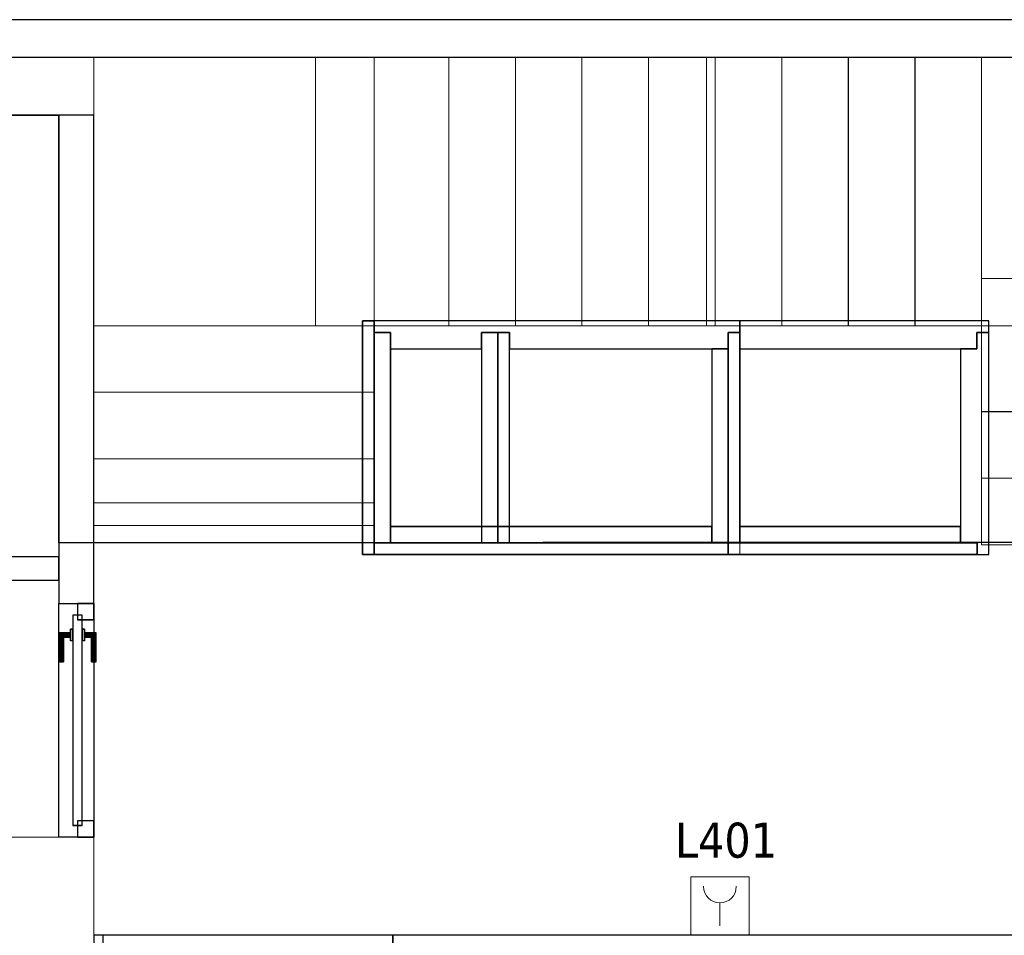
# Model space of a CAD drawing. Header units: metres. Extents: x 397.7 to 427.5, y 12.7 to 28.4.
# Tile 111 of 121: x 410.5 to 414.7, y 24.3 to 28.2. Entities that reach past the tile are written whole.
import ezdxf

# ---------------------------------------------------------------- set-up
doc = ezdxf.new("R2010")
doc.units = ezdxf.units.M
doc.layers.add('01_CARPINTERIA', color=5, linetype='Continuous', lineweight=25, true_color=0x0000ff)
doc.layers.add('01_SUELOS', color=7, linetype='Continuous', lineweight=25, true_color=0x007f00)
for name, color, linetype, lineweight in [('A-COLS-____-MCUT', 7, 'Continuous', 18), ('A-COLS-____-OTLN', 7, 'Continuous', 18), ('A-DETL-____-MBND', 7, 'Continuous', 18), ('A-GENM-____-OTLN', 7, 'Continuous', 18), ('A-WALL-____-MCUT', 7, 'Continuous', 25), ('A-WALL-____-OTLN', 7, 'Continuous', 25), ('E-ELEC-FIXT-IDEN', 7, 'Continuous', 30), ('S-STRS-____-MCUT', 7, 'Continuous', 18), ('S-STRS-____-OTLN', 7, 'Continuous', 18)]:
    doc.layers.add(name, color=color, linetype=linetype, lineweight=lineweight)
doc.styles.add('Tahoma_3', font='tahoma.ttf', dxfattribs={"height": 0.15})

# ---------------------------------------------------------------- blocks, each defined once
blk = doc.blocks.new('Family - Evans P4-153951-07_ELEC_P4')
at = {"layer": 'A-WALL-____-MCUT', "color": 253, "true_color": 0xaaaaaa}
for p, q in [((5.34, 0.15), (0, 0.15)), ((0, 0.15), (0, 0)), ((5.34, 0), (5.34, 0.15)), ((6.58, 0.15), (6.58, 0)), ((6.62, 0.15), (6.58, 0.15)), ((6.62, 0), (6.62, 0.15)), ((0, 0), (5.34, 0)), ((6.58, 0), (6.62, 0))]:
    blk.add_line(p, q, dxfattribs=at)
at = {"layer": 'A-WALL-____-OTLN', "color": 253, "true_color": 0xaaaaaa}
for p, q in [((6.62, 0.15), (0, 0.15)), ((0, 0.15), (0, 0)), ((6.58, 0.15), (5.34, 0.15)), ((5.34, 0.15), (5.34, 0)), ((6.58, 0.15), (6.58, 0)), ((6.62, 0), (6.62, 0.15)), ((0, 0), (6.62, 0)), ((5.34, 0), (6.58, 0))]:
    blk.add_line(p, q, dxfattribs=at)
at = {"layer": 'A-WALL-____-OTLN', "color": 253, "lineweight": 18, "true_color": 0xaaaaaa}
blk.add_line((0, 0), (6.62, 0), dxfattribs=at)
blk = doc.blocks.new('Family - Pilar P4-154110-07_ELEC_P4')
at = {"layer": 'A-COLS-____-MCUT', "color": 253, "true_color": 0xaaaaaa}
for p, q in [((0.37, 0.2488), (0, 0.2488)), ((0, 0.2488), (0, 0)), ((0.37, 0), (0.37, 0.2488)), ((0, 0), (0.37, 0))]:
    blk.add_line(p, q, dxfattribs=at)
at = {"layer": 'A-COLS-____-OTLN', "color": 253, "true_color": 0xaaaaaa}
for p, q in [((0.37, 0.2488), (0, 0.2488)), ((0, 0.2488), (0, 0)), ((0.37, 0), (0.37, 0.2488)), ((0, 0), (0.37, 0))]:
    blk.add_line(p, q, dxfattribs=at)
blk = doc.blocks.new('Family - Pilar P4-154112-07_ELEC_P4')
at = {"layer": 'A-COLS-____-MCUT', "color": 253, "true_color": 0xaaaaaa}
for p, q in [((0.4, 0.57), (0, 0.57)), ((0, 0.57), (0, 0)), ((0.4, 0), (0.4, 0.57)), ((0, 0), (0.4, 0))]:
    blk.add_line(p, q, dxfattribs=at)
at = {"layer": 'A-COLS-____-OTLN', "color": 253, "true_color": 0xaaaaaa}
for p, q in [((0.4, 0.57), (0, 0.57)), ((0, 0.57), (0, 0)), ((0.4, 0), (0.4, 0.57)), ((0, 0), (0.4, 0))]:
    blk.add_line(p, q, dxfattribs=at)
blk = doc.blocks.new('Family - Evans P4-154180-07_ELEC_P4')
at = {"layer": 'A-WALL-____-MCUT', "color": 253, "true_color": 0xaaaaaa}
for p, q in [((0.75, 0.1), (0, 0.1)), ((0, 0.1), (0, 0)), ((0.75, 0), (0.75, 0.1)), ((0, 0), (0.75, 0))]:
    blk.add_line(p, q, dxfattribs=at)
at = {"layer": 'A-WALL-____-OTLN', "color": 253, "true_color": 0xaaaaaa}
for p, q in [((0.75, 0.1), (0, 0.1)), ((0, 0.1), (0, 0)), ((0.75, 0), (0.75, 0.1)), ((0, 0), (0.75, 0))]:
    blk.add_line(p, q, dxfattribs=at)
at = {"layer": 'A-WALL-____-OTLN', "color": 253, "lineweight": 18, "true_color": 0xaaaaaa}
blk.add_line((0, 0), (0.75, 0), dxfattribs=at)
blk = doc.blocks.new('Family - Evans P4-154228-07_ELEC_P4')
at = {"layer": 'A-WALL-____-MCUT', "color": 253, "true_color": 0xaaaaaa}
for p, q in [((25.5877, 0.16), (0.0332, 0.16)), ((0, 0), (25.556, 0))]:
    blk.add_line(p, q, dxfattribs=at)
at = {"layer": 'A-WALL-____-OTLN', "color": 253, "true_color": 0xaaaaaa}
for p, q in [((25.5877, 0.16), (0.0332, 0.16)), ((0, 0), (25.556, 0))]:
    blk.add_line(p, q, dxfattribs=at)
at = {"layer": 'A-WALL-____-OTLN', "color": 253, "lineweight": 18, "true_color": 0xaaaaaa}
blk.add_line((0, 0), (25.556, 0), dxfattribs=at)
blk = doc.blocks.new('Family - Evans P4-154376-07_ELEC_P4')
at = {"layer": 'A-WALL-____-MCUT', "color": 253, "true_color": 0xaaaaaa}
for p, q in [((2.09, 0.15), (0, 0.15)), ((0, 0.15), (0, 0)), ((2.09, 0), (2.09, 0.15)), ((0, 0), (2.09, 0))]:
    blk.add_line(p, q, dxfattribs=at)
at = {"layer": 'A-WALL-____-OTLN', "color": 253, "true_color": 0xaaaaaa}
for p, q in [((2.09, 0.15), (0, 0.15)), ((0, 0.15), (0, 0)), ((2.09, 0), (2.09, 0.15)), ((0, 0), (2.09, 0))]:
    blk.add_line(p, q, dxfattribs=at)
at = {"layer": 'A-WALL-____-OTLN', "color": 253, "lineweight": 18, "true_color": 0xaaaaaa}
blk.add_line((0, 0), (2.09, 0), dxfattribs=at)
blk = doc.blocks.new('Family - Escala P4-154404-07_ELEC_P4')
at = {"layer": 'S-STRS-____-MCUT', "color": 253, "true_color": 0xaaaaaa}
for p, q in [((2.6211, 1.6126), (2.6211, 2.0879)), ((2.6211, 2.0879), (2.8077, 2.0879)), ((2.8077, 2.0879), (2.8382, 2.0879)), ((2.8382, 2.0879), (2.8805, 2.0879)), ((2.8805, 2.0879), (2.9431, 2.0879)), ((2.9431, 2.0879), (2.944, 2.0879)), ((3.229, 2.0879), (2.944, 2.0879)), ((2.944, 2.0879), (2.944, 0.9379)), ((2.944, 2.0879), (2.944, 0.9417)), ((3.229, 0.9379), (3.229, 2.0879)), ((2.6211, 0.9379), (2.6211, 1.6126)), ((2.8077, 0.9379), (2.6211, 0.9379)), ((2.8382, 0.9379), (2.8077, 0.9379)), ((2.8805, 0.9379), (2.8382, 0.9379)), ((2.9431, 0.9379), (2.8805, 0.9379)), ((2.944, 0.9379), (2.9431, 0.9379)), ((2.944, 0.9417), (2.944, 0.9379)), ((2.944, 0.9379), (3.229, 0.9379))]:
    blk.add_line(p, q, dxfattribs=at)
at = {"layer": 'S-STRS-____-OTLN', "color": 253, "true_color": 0xaaaaaa}
for p, q in [((3.7989, 2.0879), (2.6211, 2.0879)), ((2.6211, 1.6126), (2.6211, 2.0879)), ((3.7989, 2.0879), (2.6211, 2.0879)), ((2.8077, 2.0879), (2.6211, 2.0879)), ((2.8382, 2.0879), (2.8077, 2.0879)), ((2.8805, 2.0879), (2.8382, 2.0879)), ((2.9431, 2.0879), (2.8805, 2.0879)), ((2.9431, 2.0879), (2.944, 2.0879)), ((3.229, 2.0879), (2.944, 2.0879)), ((2.944, 2.0879), (2.944, 0.9379)), ((2.944, 2.0879), (2.944, 0.9379)), ((2.944, 0.9417), (2.944, 2.0879)), ((2.944, 2.0879), (3.229, 2.0879)), ((2.944, 2.0879), (2.944, 0.9379)), ((2.944, 2.0879), (3.229, 2.0879)), ((3.229, 0.9379), (3.229, 2.0879)), ((3.514, 2.0879), (3.229, 2.0879)), ((3.229, 2.0879), (3.514, 2.0879)), ((3.229, 2.0879), (3.229, 0.9379)), ((3.229, 0.9379), (3.229, 2.0879)), ((3.229, 0.9379), (3.229, 2.0879)), ((3.514, 2.0879), (3.229, 2.0879)), ((3.229, 0.9379), (3.229, 2.0879)), ((3.229, 2.0879), (3.229, 0.9379)), ((3.229, 2.0879), (3.514, 2.0879)), ((3.229, 2.0879), (3.229, 0.9379)), ((3.799, 2.0879), (3.514, 2.0879)), ((3.514, 2.0879), (3.799, 2.0879)), ((3.514, 2.0879), (3.514, 0.9379)), ((3.514, 0.9379), (3.514, 2.0879)), ((3.514, 0.9379), (3.514, 2.0879)), ((3.514, 2.0879), (3.514, 0.9379)), ((3.514, 2.0879), (3.799, 2.0879)), ((3.514, 0.9379), (3.514, 2.0879)), ((3.514, 0.9379), (3.514, 2.0879)), ((3.514, 2.0879), (3.514, 0.9379)), ((3.514, 2.0879), (3.799, 2.0879)), ((3.514, 2.0879), (3.514, 0.9379)), ((3.7989, 0.9379), (3.7989, 2.0879)), ((3.799, 2.0879), (3.7989, 2.0879)), ((3.7989, 0.9379), (3.7989, 2.0879)), ((3.7989, 2.0879), (3.799, 2.0879)), ((4.9492, 2.0879), (3.799, 2.0879)), ((3.799, 2.0879), (4.9492, 2.0879)), ((3.799, 2.0879), (3.799, 0.9379)), ((3.799, 0.9379), (3.799, 2.0879)), ((4.9492, 2.0879), (3.799, 2.0879)), ((3.799, 2.0879), (4.9492, 2.0879)), ((3.799, 2.0879), (3.799, 0.9379)), ((3.799, 0.9379), (3.799, 2.0879)), ((3.799, 0.9379), (3.799, 2.0879)), ((3.799, 2.0879), (3.799, 0.9379)), ((3.799, 2.0879), (3.799, 0.9379)), ((3.799, 0.9379), (3.799, 2.0879)), ((3.799, 0.9379), (3.799, 2.0879)), ((3.799, 2.0879), (3.799, 0.9379)), ((4.949, 0.9378), (4.9492, 2.0879)), ((4.9492, 2.0879), (4.949, 0.9378)), ((4.949, 0.9378), (4.9492, 2.0879)), ((4.9492, 2.0879), (4.949, 0.9378)), ((2.6211, 1.6126), (2.6211, 0.9379)), ((3.7991, 1.1403), (3.7989, 0.0002)), ((3.799, 0.9379), (3.7991, 1.1403)), ((3.7991, 1.1403), (4.9491, 1.1401)), ((4.9489, 0), (4.9491, 1.1401)), ((4.9491, 1.1401), (4.949, 0.9378)), ((3.7989, 0.9379), (2.6211, 0.9379)), ((3.7989, 0.9379), (2.6211, 0.9379)), ((2.8077, 0.9379), (2.6211, 0.9379)), ((2.8382, 0.9379), (2.8077, 0.9379)), ((2.8382, 0.9379), (2.8805, 0.9379)), ((2.8805, 0.9379), (2.9431, 0.9379)), ((2.9431, 0.9379), (2.944, 0.9379)), ((2.944, 0.9417), (2.944, 0.9379)), ((2.944, 0.9379), (3.229, 0.9379)), ((2.944, 0.9379), (3.229, 0.9379)), ((3.229, 0.9379), (2.944, 0.9379)), ((3.229, 0.9379), (3.514, 0.9379)), ((3.514, 0.9379), (3.229, 0.9379)), ((3.229, 0.9379), (3.514, 0.9379)), ((3.514, 0.9379), (3.229, 0.9379)), ((3.514, 0.9379), (3.799, 0.9379)), ((3.799, 0.9379), (3.514, 0.9379)), ((3.514, 0.9379), (3.799, 0.9379)), ((3.799, 0.9379), (3.514, 0.9379)), ((3.7989, 0.9379), (3.799, 0.9379)), ((3.7989, 0.9379), (3.799, 0.9379)), ((3.799, 0.9379), (4.949, 0.9378)), ((4.949, 0.9378), (3.799, 0.9379)), ((4.949, 0.9378), (3.799, 0.9379)), ((3.799, 0.9379), (3.799, 0.5702)), ((3.799, 0.9379), (4.949, 0.9378)), ((3.799, 0.9379), (4.949, 0.9378)), ((4.949, 0.9378), (3.799, 0.9379)), ((4.949, 0.9378), (3.799, 0.9379)), ((3.799, 0.9379), (4.949, 0.9378)), ((3.799, 0.9379), (3.799, 0.5702)), ((3.799, 0.5702), (3.799, 0.9379)), ((4.949, 0.57), (4.949, 0.9378)), ((4.949, 0.57), (4.949, 0.9378)), ((4.949, 0.9378), (4.949, 0.57)), ((3.799, 0.5702), (4.949, 0.57)), ((3.799, 0.5702), (4.949, 0.57)), ((3.799, 0.2852), (3.799, 0.5702)), ((3.799, 0.5702), (4.949, 0.57)), ((4.949, 0.57), (3.799, 0.5702)), ((4.949, 0.57), (3.799, 0.5702)), ((3.799, 0.5702), (4.949, 0.57)), ((3.799, 0.5702), (3.799, 0.2852)), ((3.799, 0.2852), (3.799, 0.5702)), ((4.949, 0.57), (4.949, 0.285)), ((4.949, 0.285), (4.949, 0.57)), ((4.949, 0.57), (4.949, 0.285)), ((3.7989, 0.0002), (3.799, 0.2852)), ((3.799, 0.2852), (3.7989, 0.0002)), ((3.7989, 0.0002), (3.799, 0.2852)), ((3.799, 0.2852), (4.949, 0.285)), ((3.799, 0.2852), (4.949, 0.285)), ((4.949, 0.285), (3.799, 0.2852)), ((3.799, 0.2852), (4.949, 0.285)), ((3.799, 0.2852), (4.949, 0.285)), ((4.949, 0.285), (3.799, 0.2852)), ((4.949, 0.285), (4.9489, 0)), ((4.9489, 0), (4.949, 0.285)), ((4.949, 0.285), (4.9489, 0)), ((4.9489, 0), (3.7989, 0.0002)), ((3.7989, 0.0002), (4.9489, 0)), ((3.7989, 0.0002), (4.9489, 0)), ((4.9489, 0), (3.7989, 0.0002))]:
    blk.add_line(p, q, dxfattribs=at)
blk = doc.blocks.new('Family - LONDR55-XX_ZZ-ARQ-CAA-M3D-Londres55-154438-07_ELEC_P4')
at = {"layer": '01_CARPINTERIA', "color": 161, "true_color": 0xaaaaff}
for p, q in [((0.75, 0.1087), (0.75, 0.11)), ((0.75, 0.11), (0.75, 0.1087)), ((0.875, 0.11), (0.75, 0.11)), ((0.75, 0.105), (0.75, 0.1087)), ((0.75, 0.1087), (0.75, 0.105)), ((0.8737, 0.1087), (0.75, 0.1087)), ((0.8737, 0.1087), (0.75, 0.1087)), ((0.75, 0.1), (0.75, 0.105)), ((0.75, 0.105), (0.75, 0.1)), ((0.87, 0.105), (0.75, 0.105)), ((0.87, 0.105), (0.75, 0.105)), ((0.75, 0.095), (0.75, 0.1)), ((0.75, 0.1), (0.75, 0.095)), ((0.75, 0.1), (0.865, 0.1)), ((0.865, 0.1), (0.75, 0.1)), ((0.75, 0.095), (0.75, 0.0913)), ((0.75, 0.0913), (0.75, 0.095)), ((0.86, 0.095), (0.75, 0.095)), ((0.86, 0.095), (0.75, 0.095)), ((0.75, 0.0913), (0.75, 0.09)), ((0.75, 0.09), (0.75, 0.0913)), ((0.8563, 0.0913), (0.75, 0.0913)), ((0.8563, 0.0913), (0.75, 0.0913)), ((0.855, 0.09), (0.75, 0.09)), ((0.855, 0.09), (0.8563, 0.0913)), ((0.8563, 0.0913), (0.855, 0.09)), ((0.855, 0.06), (0.855, 0.09)), ((0.8563, 0.0913), (0.86, 0.095)), ((0.86, 0.095), (0.8563, 0.0913)), ((0.8563, 0.06), (0.8563, 0.0913)), ((0.8563, 0.06), (0.8563, 0.0913)), ((0.86, 0.095), (0.865, 0.1)), ((0.865, 0.1), (0.86, 0.095)), ((0.86, 0.06), (0.86, 0.095)), ((0.86, 0.06), (0.86, 0.095)), ((0.87, 0.105), (0.865, 0.1)), ((0.865, 0.1), (0.87, 0.105)), ((0.865, 0.1), (0.865, 0.06)), ((0.865, 0.06), (0.865, 0.1)), ((0.8737, 0.1087), (0.87, 0.105)), ((0.87, 0.105), (0.8737, 0.1087)), ((0.87, 0.06), (0.87, 0.105)), ((0.87, 0.06), (0.87, 0.105)), ((0.875, 0.11), (0.8737, 0.1087)), ((0.8737, 0.1087), (0.875, 0.11)), ((0.8737, 0.06), (0.8737, 0.1087)), ((0.8737, 0.06), (0.8737, 0.1087)), ((0.875, 0.06), (0.875, 0.11)), ((0.95, 0.05), (0.05, 0.05)), ((0.05, 0.05), (0.05, 0.01)), ((0.95, 0.05), (0.05, 0.05)), ((0.05, 0.01), (0.05, 0.05)), ((0.89, 0.06), (0.84, 0.06)), ((0.84, 0.06), (0.89, 0.06)), ((0.84, 0.05), (0.84, 0.06)), ((0.84, 0.05), (0.84, 0.06)), ((0.89, 0.05), (0.84, 0.05)), ((0.84, 0.05), (0.89, 0.05)), ((0.8563, 0.06), (0.855, 0.06)), ((0.855, 0.06), (0.8563, 0.06)), ((0.86, 0.06), (0.8563, 0.06)), ((0.8563, 0.06), (0.86, 0.06)), ((0.865, 0.06), (0.86, 0.06)), ((0.86, 0.06), (0.865, 0.06)), ((0.87, 0.06), (0.865, 0.06)), ((0.865, 0.06), (0.87, 0.06)), ((0.87, 0.06), (0.8737, 0.06)), ((0.8737, 0.06), (0.87, 0.06)), ((0.8737, 0.06), (0.875, 0.06)), ((0.875, 0.06), (0.8737, 0.06)), ((0.89, 0.05), (0.89, 0.06)), ((0.89, 0.06), (0.89, 0.05)), ((0.95, 0.01), (0.95, 0.05)), ((0.95, 0.01), (0.95, 0.05)), ((0.07, 0.03), (0, 0.03)), ((0, 0.03), (0, -0.04)), ((0.07, 0.03), (0, 0.03)), ((0, -0.04), (0, 0.03)), ((0.05, 0.01), (0.95, 0.01)), ((0.05, 0.01), (0.95, 0.01)), ((0.07, -0.04), (0.07, 0.03)), ((0.07, -0.04), (0.07, 0.03)), ((0.84, 0.01), (0.89, 0.01)), ((0.89, 0.01), (0.84, 0.01)), ((0.84, 0), (0.84, 0.01)), ((0.84, 0), (0.84, 0.01)), ((0.84, 0), (0.89, 0)), ((0.89, 0), (0.84, 0)), ((0.8563, 0), (0.855, 0)), ((0.855, 0), (0.8563, 0)), ((0.86, 0), (0.8563, 0)), ((0.8563, 0), (0.86, 0)), ((0.8563, -0.0313), (0.8563, 0)), ((0.86, 0), (0.865, 0)), ((0.865, 0), (0.86, 0)), ((0.86, -0.035), (0.86, 0)), ((0.865, 0), (0.87, 0)), ((0.87, 0), (0.865, 0)), ((0.865, 0), (0.865, -0.04)), ((0.865, -0.04), (0.865, 0)), ((0.87, 0), (0.8737, 0)), ((0.8737, 0), (0.87, 0)), ((0.87, -0.045), (0.87, 0)), ((0.8737, 0), (0.875, 0)), ((0.875, 0), (0.8737, 0)), ((0.8737, -0.0487), (0.8737, 0)), ((0.875, -0.05), (0.875, 0)), ((0.89, 0), (0.89, 0.01)), ((0.89, 0.01), (0.89, 0)), ((1, 0.03), (0.93, 0.03)), ((0.93, 0.03), (0.93, -0.04)), ((1, 0.03), (0.93, 0.03)), ((0.93, -0.04), (0.93, 0.03)), ((1, -0.04), (1, 0.03)), ((1, -0.04), (1, 0.03)), ((0, -0.04), (0.07, -0.04)), ((0, -0.04), (0.07, -0.04)), ((0.75, -0.0313), (0.75, -0.03)), ((0.75, -0.03), (0.75, -0.0313)), ((0.75, -0.03), (0.855, -0.03)), ((0.75, -0.035), (0.75, -0.0313)), ((0.75, -0.0313), (0.75, -0.035)), ((0.75, -0.0313), (0.8563, -0.0313)), ((0.75, -0.0313), (0.8563, -0.0313)), ((0.75, -0.04), (0.75, -0.035)), ((0.75, -0.035), (0.75, -0.04)), ((0.75, -0.035), (0.86, -0.035)), ((0.75, -0.035), (0.86, -0.035)), ((0.75, -0.045), (0.75, -0.04)), ((0.75, -0.04), (0.75, -0.045)), ((0.865, -0.04), (0.75, -0.04)), ((0.75, -0.04), (0.865, -0.04)), ((0.855, -0.03), (0.855, 0)), ((0.8563, -0.0313), (0.855, -0.03)), ((0.855, -0.03), (0.8563, -0.0313)), ((0.8563, -0.0313), (0.8563, 0)), ((0.86, -0.035), (0.8563, -0.0313)), ((0.8563, -0.0313), (0.86, -0.035)), ((0.86, -0.035), (0.86, 0)), ((0.865, -0.04), (0.86, -0.035)), ((0.86, -0.035), (0.865, -0.04)), ((0.865, -0.04), (0.87, -0.045)), ((0.87, -0.045), (0.865, -0.04)), ((0.87, -0.045), (0.87, 0)), ((0.8737, -0.0487), (0.8737, 0)), ((0.93, -0.04), (1, -0.04)), ((0.93, -0.04), (1, -0.04)), ((0.75, -0.045), (0.75, -0.0487)), ((0.75, -0.0487), (0.75, -0.045)), ((0.75, -0.045), (0.87, -0.045)), ((0.75, -0.045), (0.87, -0.045)), ((0.75, -0.0487), (0.75, -0.05)), ((0.75, -0.05), (0.75, -0.0487)), ((0.75, -0.0487), (0.8737, -0.0487)), ((0.75, -0.0487), (0.8737, -0.0487)), ((0.75, -0.05), (0.875, -0.05)), ((0.87, -0.045), (0.8737, -0.0487)), ((0.8737, -0.0487), (0.87, -0.045)), ((0.8737, -0.0487), (0.875, -0.05)), ((0.875, -0.05), (0.8737, -0.0487))]:
    blk.add_line(p, q, dxfattribs=at)
blk = doc.blocks.new('Family - Porta P4-154439-07_ELEC_P4')
blk.add_blockref('Family - LONDR55-XX_ZZ-ARQ-CAA-M3D-Londres55-154438-07_ELEC_P4', (0, 0))
blk = doc.blocks.new('Family - Evans P4-154470-07_ELEC_P4')
at = {"layer": 'A-WALL-____-OTLN', "color": 253, "true_color": 0xaaaaaa}
for p, q in [((0, 0.15), (1, 0.15)), ((0, 0), (0, 0.15)), ((0, 0.15), (1, 0.15)), ((0, 0), (0, 0.15)), ((1, 0.15), (1, 0)), ((1, 0.15), (1, 0)), ((1, 0), (0, 0)), ((1, 0), (0, 0))]:
    blk.add_line(p, q, dxfattribs=at)
at = {"layer": 'A-WALL-____-OTLN', "color": 253, "lineweight": 18, "true_color": 0xaaaaaa}
blk.add_line((0, 0), (1, 0), dxfattribs=at)
blk = doc.blocks.new('Family - Vano porta P4-154472-07_ELEC_P4')
at = {"layer": 'A-GENM-____-OTLN', "color": 253, "true_color": 0xaaaaaa}
for p, q in [((410.827, 25.7295), (410.677, 25.7295)), ((410.677, 25.7295), (410.677, 24.7295)), ((410.677, 24.7295), (410.677, 25.7295)), ((410.677, 25.7295), (410.827, 25.7295)), ((410.827, 24.7295), (410.827, 25.7295)), ((410.827, 25.7295), (410.827, 24.7295)), ((410.677, 24.7295), (410.827, 24.7295)), ((410.677, 24.7295), (410.827, 24.7295))]:
    blk.add_line(p, q, dxfattribs=at)
blk = doc.blocks.new('Family - LONDR55-XX_ZZ-ARQ-CAA-M3D-Londres55-154484-07_ELEC_P4')
at = {"layer": '01_SUELOS', "color": 9, "true_color": 0xaad4aa}
for p, q in [((12.3818, 14.7088), (12.1618, 14.7088)), ((12.1618, 14.7088), (12.3818, 14.7088)), ((12.3818, 12.8788), (12.3818, 14.7088)), ((12.3818, 14.7088), (12.3818, 12.8788)), ((17.4818, 12.8815), (12.3818, 12.8788)), ((12.3818, 12.8788), (17.4818, 12.8815))]:
    blk.add_line(p, q, dxfattribs=at)
blk = doc.blocks.new('Family - Envans PB-155415-07_ELEC_P4')
at = {"layer": 'A-WALL-____-MCUT', "color": 253, "true_color": 0xaaaaaa}
for p, q in [((0.9849, 0.12), (0.05, 0.12)), ((0.05, 0.12), (0.05, 0.05)), ((0.9849, 0.05), (0.9849, 0.12)), ((1.4949, 0.12), (1.1049, 0.12)), ((1.1049, 0.12), (1.1049, 0.05)), ((1.4949, 0.05), (1.4949, 0.12)), ((0, 0.05), (0, 0)), ((0.05, 0.05), (0, 0.05)), ((1.1049, 0.05), (0.9849, 0.05)), ((1.5649, 0.05), (1.4949, 0.05)), ((1.5649, 0), (1.5649, 0.05)), ((0, 0), (1.5649, 0))]:
    blk.add_line(p, q, dxfattribs=at)
at = {"layer": 'A-WALL-____-OTLN', "color": 253, "true_color": 0xaaaaaa}
for p, q in [((0.05, 0.12), (0.05, 0.05)), ((0.9849, 0.12), (0.05, 0.12)), ((0.9849, 0.05), (0.9849, 0.12)), ((1.1049, 0.12), (1.1049, 0.05)), ((1.4949, 0.12), (1.1049, 0.12)), ((1.4949, 0.05), (1.4949, 0.12)), ((0, 0.05), (0, 0)), ((0.05, 0.05), (0, 0.05)), ((1.1049, 0.05), (0.9849, 0.05)), ((1.5649, 0.05), (1.4949, 0.05)), ((1.5649, 0), (1.5649, 0.05)), ((0, 0), (1.5649, 0))]:
    blk.add_line(p, q, dxfattribs=at)
at = {"layer": 'A-WALL-____-OTLN', "color": 253, "lineweight": 18, "true_color": 0xaaaaaa}
blk.add_line((0, 0), (1.6149, 0), dxfattribs=at)
blk = doc.blocks.new('Family - Envans PB-155440-07_ELEC_P4')
at = {"layer": 'A-WALL-____-MCUT', "color": 253, "true_color": 0xaaaaaa}
for p, q in [((0.83, 0.12), (0, 0.12)), ((0, 0.12), (0, 0.05)), ((0.83, 0.05), (0.83, 0.12)), ((0, 0.05), (0, 0)), ((0.9, 0.05), (0, 0.05)), ((0, 0.05), (0.83, 0.05)), ((0.9, 0), (0.9, 0.05)), ((0, 0), (0.9, 0))]:
    blk.add_line(p, q, dxfattribs=at)
at = {"layer": 'A-WALL-____-OTLN', "color": 253, "true_color": 0xaaaaaa}
for p, q in [((0.83, 0.12), (0, 0.12)), ((0, 0.12), (0, 0.05)), ((0.83, 0.05), (0.83, 0.12)), ((0, 0.05), (0, 0)), ((0, 0.05), (0.9, 0.05)), ((0, 0.05), (0.83, 0.05)), ((0.9, 0.05), (0.9, 0)), ((0.9, 0), (0, 0))]:
    blk.add_line(p, q, dxfattribs=at)
at = {"layer": 'A-WALL-____-OTLN', "color": 253, "lineweight": 18, "true_color": 0xaaaaaa}
blk.add_line((-0.05, 0), (0.9, 0), dxfattribs=at)
blk = doc.blocks.new('Family - Envans PB-155580-07_ELEC_P4')
at = {"layer": 'A-WALL-____-MCUT', "color": 253, "true_color": 0xaaaaaa}
for p, q in [((1.4449, 0.12), (0.07, 0.12)), ((0.07, 0.12), (0.07, 0.05)), ((1.4449, 0.05), (1.4449, 0.12)), ((0, 0.05), (0, 0)), ((1.5149, 0.05), (0, 0.05)), ((0.07, 0.05), (1.4449, 0.05)), ((1.5149, 0), (1.5149, 0.05)), ((0, 0), (1.5149, 0))]:
    blk.add_line(p, q, dxfattribs=at)
at = {"layer": 'A-WALL-____-OTLN', "color": 253, "true_color": 0xaaaaaa}
for p, q in [((0.07, 0.05), (0.07, 0.12)), ((0.07, 0.12), (1.4449, 0.12)), ((1.4449, 0.12), (1.4449, 0.05)), ((0, 0.05), (1.5149, 0.05)), ((0, 0), (0, 0.05)), ((1.4449, 0.05), (0.07, 0.05)), ((1.5149, 0.05), (1.5149, 0)), ((1.5149, 0), (0, 0))]:
    blk.add_line(p, q, dxfattribs=at)
at = {"layer": 'A-WALL-____-OTLN', "color": 253, "lineweight": 18, "true_color": 0xaaaaaa}
blk.add_line((0, 0), (1.5149, 0), dxfattribs=at)
blk = doc.blocks.new('Family - Envans PB-155603-07_ELEC_P4')
at = {"layer": 'A-WALL-____-MCUT', "color": 253, "true_color": 0xaaaaaa}
for p, q in [((0.95, 0.12), (0.05, 0.12)), ((0.05, 0.12), (0.05, 0.05)), ((0.95, 0.05), (0.95, 0.12)), ((0, 0.05), (0, 0)), ((1, 0.05), (0, 0.05)), ((0.05, 0.05), (0.95, 0.05)), ((1, 0), (1, 0.05)), ((0, 0), (1, 0))]:
    blk.add_line(p, q, dxfattribs=at)
at = {"layer": 'A-WALL-____-OTLN', "color": 253, "true_color": 0xaaaaaa}
for p, q in [((0.05, 0.05), (0.05, 0.12)), ((0.05, 0.12), (0.95, 0.12)), ((0.95, 0.12), (0.95, 0.05)), ((0, 0.05), (1, 0.05)), ((0, 0), (0, 0.05)), ((0.95, 0.05), (0.05, 0.05)), ((1, 0.05), (1, 0)), ((1, 0), (0, 0))]:
    blk.add_line(p, q, dxfattribs=at)
at = {"layer": 'A-WALL-____-OTLN', "color": 253, "lineweight": 18, "true_color": 0xaaaaaa}
blk.add_line((0, 0), (1, 0), dxfattribs=at)
blk = doc.blocks.new('Family - Envans PB-155632-07_ELEC_P4')
at = {"layer": 'A-WALL-____-MCUT', "color": 253, "true_color": 0xaaaaaa}
for p, q in [((1.0656, 0.12), (0.05, 0.12)), ((0.05, 0.12), (0.05, 0.05)), ((1.0656, 0), (1.0656, 0.12)), ((0.05, 0.05), (0, 0.05)), ((0, 0.05), (0, 0)), ((0, 0), (1.0656, 0))]:
    blk.add_line(p, q, dxfattribs=at)
at = {"layer": 'A-WALL-____-OTLN', "color": 253, "true_color": 0xaaaaaa}
for p, q in [((1.0656, 0.12), (0.05, 0.12)), ((0.05, 0.12), (0.05, 0.05)), ((1.0656, 0), (1.0656, 0.12)), ((0, 0.05), (0, 0)), ((0.05, 0.05), (0, 0.05)), ((0, 0), (1.0656, 0))]:
    blk.add_line(p, q, dxfattribs=at)
at = {"layer": 'A-WALL-____-OTLN', "color": 253, "lineweight": 18, "true_color": 0xaaaaaa}
blk.add_line((0, 0), (1.0656, 0), dxfattribs=at)
blk = doc.blocks.new('Family - Envans PB-155670-07_ELEC_P4')
at = {"layer": 'A-WALL-____-MCUT', "color": 253, "true_color": 0xaaaaaa}
for p, q in [((0.9, 0.12), (0, 0.12)), ((0, 0.12), (0, 0.05)), ((0.9, 0.05), (0.9, 0.12)), ((0.9, 0.05), (0, 0.05)), ((0, 0.05), (0, 0)), ((0, 0.05), (0.9, 0.05)), ((0.9, 0), (0.9, 0.05)), ((0, 0), (0.9, 0))]:
    blk.add_line(p, q, dxfattribs=at)
at = {"layer": 'A-WALL-____-OTLN', "color": 253, "true_color": 0xaaaaaa}
for p, q in [((0.9, 0.12), (0, 0.12)), ((0, 0.12), (0, 0.05)), ((0.9, 0.05), (0.9, 0.12)), ((0.9, 0.05), (0, 0.05)), ((0, 0.05), (0, 0)), ((0.9, 0.05), (0, 0.05)), ((0.9, 0), (0.9, 0.05)), ((0, 0), (0.9, 0))]:
    blk.add_line(p, q, dxfattribs=at)
at = {"layer": 'A-WALL-____-OTLN', "color": 253, "lineweight": 18, "true_color": 0xaaaaaa}
blk.add_line((0, 0), (0.9, 0), dxfattribs=at)
blk = doc.blocks.new('Family - Envans PB-155780-07_ELEC_P4')
at = {"layer": 'A-WALL-____-MCUT', "color": 253, "true_color": 0xaaaaaa}
for p, q in [((0.88, 0.12), (0.05, 0.12)), ((0.05, 0.12), (0.05, 0.05)), ((0.88, 0.05), (0.88, 0.12)), ((0, 0.05), (0, 0)), ((0.05, 0.05), (0, 0.05)), ((0.95, 0.05), (0.88, 0.05)), ((0.95, 0), (0.95, 0.05)), ((0, 0), (0.95, 0))]:
    blk.add_line(p, q, dxfattribs=at)
at = {"layer": 'A-WALL-____-OTLN', "color": 253, "true_color": 0xaaaaaa}
for p, q in [((0.05, 0.12), (0.05, 0.05)), ((0.88, 0.12), (0.05, 0.12)), ((0.88, 0.05), (0.88, 0.12)), ((0, 0.05), (0, 0)), ((0.05, 0.05), (0, 0.05)), ((0.95, 0.05), (0.88, 0.05)), ((0.95, 0), (0.95, 0.05)), ((0, 0), (0.95, 0))]:
    blk.add_line(p, q, dxfattribs=at)
at = {"layer": 'A-WALL-____-OTLN', "color": 253, "lineweight": 18, "true_color": 0xaaaaaa}
blk.add_line((0, 0), (1, 0), dxfattribs=at)
blk = doc.blocks.new('Family - Envans PB-155889-07_ELEC_P4')
at = {"layer": 'A-WALL-____-MCUT', "color": 253, "true_color": 0xaaaaaa}
for p, q in [((0.9956, 0.12), (0.05, 0.12)), ((0.05, 0.12), (0.05, 0.05)), ((0.9956, 0.05), (0.9956, 0.12)), ((0, 0.05), (0, 0)), ((1.0656, 0.05), (0, 0.05)), ((0.05, 0.05), (0.9956, 0.05)), ((1.0656, 0), (1.0656, 0.05)), ((0, 0), (1.0656, 0))]:
    blk.add_line(p, q, dxfattribs=at)
at = {"layer": 'A-WALL-____-OTLN', "color": 253, "true_color": 0xaaaaaa}
for p, q in [((0.05, 0.05), (0.05, 0.12)), ((0.05, 0.12), (0.9956, 0.12)), ((0.9956, 0.12), (0.9956, 0.05)), ((0, 0.05), (1.0656, 0.05)), ((0, 0), (0, 0.05)), ((0.9956, 0.05), (0.05, 0.05)), ((1.0656, 0.05), (1.0656, 0)), ((1.0656, 0), (0, 0))]:
    blk.add_line(p, q, dxfattribs=at)
at = {"layer": 'A-WALL-____-OTLN', "color": 253, "lineweight": 18, "true_color": 0xaaaaaa}
blk.add_line((0.05, 0), (1.0656, 0), dxfattribs=at)
blk = doc.blocks.new('Family - Escala P3-156245-07_ELEC_P4')
at = {"layer": 'S-STRS-____-OTLN', "color": 253, "true_color": 0xaaaaaa}
for p, q in [((1.1998, 2.0879), (0, 2.0879)), ((0, 2.0879), (1.1998, 2.0879)), ((0, 2.0879), (0, 0.9379)), ((0, 0.9379), (0, 2.0879)), ((1.1998, 2.0879), (0, 2.0879)), ((0, 2.0879), (1.1998, 2.0879)), ((0, 2.0879), (0, 0.9379)), ((0, 0.9379), (0, 2.0879)), ((3.7989, 2.0879), (0.9489, 2.0879)), ((0.9489, 2.0879), (1.1998, 2.0879)), ((0.9489, 0.9379), (0.9489, 2.0879)), ((3.7989, 2.0879), (0.9489, 2.0879)), ((0.9489, 0.9379), (0.9489, 2.0879)), ((0.9489, 2.0879), (1.1998, 2.0879)), ((1.1998, 0.9379), (1.1998, 2.0879)), ((1.1998, 2.0879), (1.1998, 0.9379)), ((1.519, 2.0879), (1.1998, 2.0879)), ((1.1998, 2.0879), (1.519, 2.0879)), ((1.1998, 2.0879), (1.1998, 0.9379)), ((1.1998, 0.9379), (1.1998, 2.0879)), ((1.1998, 0.9379), (1.1998, 2.0879)), ((1.1998, 2.0879), (1.1998, 0.9379)), ((1.519, 2.0879), (1.1998, 2.0879)), ((1.1998, 2.0879), (1.1998, 0.9379)), ((1.1998, 2.0879), (1.519, 2.0879)), ((1.1998, 0.9379), (1.1998, 2.0879)), ((1.1998, 2.0879), (1.1998, 0.9379)), ((1.1998, 2.0879), (1.1998, 0.9379)), ((1.804, 2.0879), (1.519, 2.0879)), ((1.519, 2.0879), (1.804, 2.0879)), ((1.519, 2.0879), (1.519, 0.9379)), ((1.519, 0.9379), (1.519, 2.0879)), ((1.519, 0.9379), (1.519, 2.0879)), ((1.519, 2.0879), (1.519, 0.9379)), ((1.519, 2.0879), (1.519, 0.9379)), ((1.519, 2.0879), (1.804, 2.0879)), ((1.519, 2.0879), (1.519, 0.9379)), ((1.519, 2.0879), (1.519, 0.9379)), ((1.804, 2.0879), (1.519, 2.0879)), ((1.519, 2.0879), (1.519, 0.9379)), ((2.089, 2.0879), (1.804, 2.0879)), ((1.804, 2.0879), (2.089, 2.0879)), ((1.804, 2.0879), (1.804, 0.9379)), ((1.804, 0.9379), (1.804, 2.0879)), ((1.804, 0.9379), (1.804, 2.0879)), ((1.804, 2.0879), (1.804, 0.9379)), ((1.804, 2.0879), (2.089, 2.0879)), ((1.804, 2.0879), (1.804, 0.9379)), ((1.804, 2.0879), (1.804, 0.9379)), ((1.804, 2.0879), (1.804, 0.9379)), ((2.089, 2.0879), (1.804, 2.0879)), ((1.804, 2.0879), (1.804, 0.9379)), ((2.089, 0.9379), (2.089, 2.0879)), ((2.089, 2.0879), (2.089, 0.9379)), ((2.374, 2.0879), (2.089, 2.0879)), ((2.089, 2.0879), (2.374, 2.0879)), ((2.089, 2.0879), (2.089, 0.9379)), ((2.089, 0.9379), (2.089, 2.0879)), ((2.089, 2.0879), (2.374, 2.0879)), ((2.089, 2.0879), (2.089, 0.9379)), ((2.089, 2.0879), (2.089, 0.9379)), ((2.089, 2.0879), (2.089, 0.9379)), ((2.374, 2.0879), (2.089, 2.0879)), ((2.089, 2.0879), (2.089, 0.9379)), ((2.374, 0.9379), (2.374, 2.0879)), ((2.374, 2.0879), (2.374, 0.9379)), ((2.659, 2.0879), (2.374, 2.0879)), ((2.374, 2.0879), (2.659, 2.0879)), ((2.374, 2.0879), (2.374, 0.9379)), ((2.374, 0.9379), (2.374, 2.0879)), ((2.374, 2.0879), (2.659, 2.0879)), ((2.374, 2.0879), (2.374, 0.9379)), ((2.374, 2.0879), (2.374, 0.9379)), ((2.374, 2.0879), (2.374, 0.9379)), ((2.659, 2.0879), (2.374, 2.0879)), ((2.374, 2.0879), (2.374, 0.9379)), ((2.944, 2.0879), (2.659, 2.0879)), ((2.659, 2.0879), (2.944, 2.0879)), ((2.659, 2.0879), (2.659, 0.9379)), ((2.659, 0.9379), (2.659, 2.0879)), ((2.659, 0.9379), (2.659, 2.0879)), ((2.659, 2.0879), (2.659, 0.9379)), ((2.659, 2.0879), (2.944, 2.0879)), ((2.659, 2.0879), (2.659, 0.9379)), ((2.659, 2.0879), (2.659, 0.9379)), ((2.659, 2.0879), (2.659, 0.9379)), ((2.944, 2.0879), (2.659, 2.0879)), ((2.659, 2.0879), (2.659, 0.9379)), ((2.944, 0.9379), (2.944, 2.0879)), ((2.944, 2.0879), (2.944, 0.9379)), ((3.229, 2.0879), (2.944, 2.0879)), ((2.944, 2.0879), (3.229, 2.0879)), ((2.944, 2.0879), (2.944, 0.9379)), ((2.944, 0.9379), (2.944, 2.0879)), ((2.944, 2.0879), (3.229, 2.0879)), ((2.944, 2.0879), (2.944, 0.9379)), ((2.944, 2.0879), (2.944, 0.9379)), ((2.944, 2.0879), (2.944, 0.9379)), ((3.229, 2.0879), (2.944, 2.0879)), ((2.944, 2.0879), (2.944, 0.9379)), ((3.229, 0.9379), (3.229, 2.0879)), ((3.229, 2.0879), (3.229, 0.9379)), ((3.514, 2.0879), (3.229, 2.0879)), ((3.229, 2.0879), (3.514, 2.0879)), ((3.229, 2.0879), (3.229, 0.9379)), ((3.229, 0.9379), (3.229, 2.0879)), ((3.229, 2.0879), (3.514, 2.0879)), ((3.229, 2.0879), (3.229, 0.9379)), ((3.229, 2.0879), (3.229, 0.9379)), ((3.229, 2.0879), (3.229, 0.9379)), ((3.514, 2.0879), (3.229, 2.0879)), ((3.229, 2.0879), (3.229, 0.9379)), ((3.799, 2.0879), (3.514, 2.0879)), ((3.514, 2.0879), (3.799, 2.0879)), ((3.514, 2.0879), (3.514, 0.9379)), ((3.514, 0.9379), (3.514, 2.0879)), ((3.514, 0.9379), (3.514, 2.0879)), ((3.514, 2.0879), (3.514, 0.9379)), ((3.799, 2.0879), (3.514, 2.0879)), ((3.514, 2.0879), (3.514, 0.9379)), ((3.514, 2.0879), (3.514, 0.9379)), ((3.514, 2.0879), (3.514, 0.9379)), ((3.799, 2.0879), (3.514, 2.0879)), ((3.514, 2.0879), (3.514, 0.9379)), ((3.799, 2.0879), (3.7989, 2.0879)), ((3.7989, 2.0879), (3.799, 2.0879)), ((3.7989, 2.0879), (3.7989, 0.9379)), ((3.7989, 0.9379), (3.7989, 2.0879)), ((3.799, 0.9379), (3.799, 2.0879)), ((3.799, 2.0879), (3.799, 0.9379)), ((4.9492, 2.0879), (3.799, 2.0879)), ((3.799, 2.0879), (4.9492, 2.0879)), ((3.799, 2.0879), (3.799, 0.9379)), ((3.799, 0.9379), (3.799, 2.0879)), ((4.9492, 2.0879), (3.799, 2.0879)), ((3.799, 2.0879), (4.9492, 2.0879)), ((3.799, 2.0879), (3.799, 0.9379)), ((3.799, 0.9379), (3.799, 2.0879)), ((3.799, 2.0879), (3.799, 0.9379)), ((3.799, 2.0879), (3.799, 0.9379)), ((3.799, 2.0879), (3.799, 0.9379)), ((3.799, 2.0879), (3.799, 0.9379)), ((4.949, 0.9378), (4.9492, 2.0879)), ((4.9492, 2.0879), (4.949, 0.9378)), ((4.949, 0.9378), (4.9492, 2.0879)), ((4.9492, 2.0879), (4.949, 0.9378)), ((3.7991, 1.1403), (3.7989, 0.0002)), ((3.799, 0.9379), (3.7991, 1.1403)), ((3.7991, 1.1403), (4.9491, 1.1401)), ((4.9489, 0), (4.9491, 1.1401)), ((4.9491, 1.1401), (4.949, 0.9378)), ((0, 0.9379), (1.1998, 0.9379)), ((1.1998, 0.9379), (0, 0.9379)), ((1.1998, 0.9379), (0, 0.9379)), ((0, 0.9379), (1.1998, 0.9379)), ((0, 0.9379), (0, 0.6529)), ((0, 0.6529), (0, 0.9379)), ((0, 0.9379), (1.1998, 0.9379)), ((1.1998, 0.9379), (0, 0.9379)), ((0, 0.9379), (0, 0.6529)), ((0, 0.9379), (0, 0.9378)), ((0, 0.9378), (0, 0.9379)), ((0, 0.9379), (1.1998, 0.9379)), ((0, 0.9379), (0, 0.6529)), ((0, 0.9379), (1.1998, 0.9379)), ((0, 0.9379), (1.1998, 0.9379)), ((0, 0.9379), (1.1998, 0.9379)), ((0, 0.9378), (0, 0.1794)), ((0, 0.9378), (1.1998, 0.9378)), ((1.1998, 0.9378), (0, 0.9378)), ((0, 0.9378), (0, 0.1794)), ((3.7989, 0.9379), (0.9489, 0.9379)), ((0.9489, 0.9379), (1.1998, 0.9379)), ((3.7989, 0.9379), (0.9489, 0.9379)), ((0.9489, 0.9379), (1.1998, 0.9379)), ((1.1998, 0.6529), (1.1998, 0.9379)), ((1.1998, 0.9379), (1.1998, 0.6529)), ((1.1998, 0.9379), (1.519, 0.9379)), ((1.519, 0.9379), (1.1998, 0.9379)), ((1.1998, 0.9378), (1.1998, 0.9379)), ((1.1998, 0.6529), (1.1998, 0.9379)), ((1.1998, 0.9378), (1.1998, 0.9379)), ((1.1998, 0.9379), (1.1998, 0.6529)), ((1.519, 0.9379), (1.1998, 0.9379)), ((1.519, 0.9379), (1.1998, 0.9379)), ((1.1998, 0.9378), (1.1998, 0.1794)), ((1.1998, 0.9378), (1.1998, 0.1794)), ((1.519, 0.9379), (1.804, 0.9379)), ((1.804, 0.9379), (1.519, 0.9379)), ((1.519, 0.9379), (1.804, 0.9379)), ((1.804, 0.9379), (1.519, 0.9379)), ((1.804, 0.9379), (2.089, 0.9379)), ((2.089, 0.9379), (1.804, 0.9379)), ((1.804, 0.9379), (2.089, 0.9379)), ((2.089, 0.9379), (1.804, 0.9379)), ((2.089, 0.9379), (2.374, 0.9379)), ((2.374, 0.9379), (2.089, 0.9379)), ((2.089, 0.9379), (2.374, 0.9379)), ((2.374, 0.9379), (2.089, 0.9379)), ((2.374, 0.9379), (2.659, 0.9379)), ((2.659, 0.9379), (2.374, 0.9379)), ((2.659, 0.9379), (2.374, 0.9379)), ((2.659, 0.9379), (2.374, 0.9379)), ((2.659, 0.9379), (2.944, 0.9379)), ((2.944, 0.9379), (2.659, 0.9379)), ((2.944, 0.9379), (2.659, 0.9379)), ((2.944, 0.9379), (2.659, 0.9379)), ((2.944, 0.9379), (3.229, 0.9379)), ((3.229, 0.9379), (2.944, 0.9379)), ((2.944, 0.9379), (3.229, 0.9379)), ((3.229, 0.9379), (2.944, 0.9379)), ((3.229, 0.9379), (3.514, 0.9379)), ((3.514, 0.9379), (3.229, 0.9379)), ((3.229, 0.9379), (3.514, 0.9379)), ((3.514, 0.9379), (3.229, 0.9379)), ((3.514, 0.9379), (3.799, 0.9379)), ((3.799, 0.9379), (3.514, 0.9379)), ((3.514, 0.9379), (3.799, 0.9379)), ((3.799, 0.9379), (3.514, 0.9379)), ((3.7989, 0.9379), (3.799, 0.9379)), ((3.7989, 0.9379), (3.799, 0.9379)), ((3.799, 0.9379), (4.949, 0.9378)), ((4.949, 0.9378), (3.799, 0.9379)), ((4.949, 0.9378), (3.799, 0.9379)), ((3.799, 0.9379), (4.949, 0.9378)), ((3.799, 0.9379), (3.799, 0.5702)), ((3.799, 0.5702), (3.799, 0.9379)), ((3.799, 0.9379), (4.949, 0.9378)), ((4.949, 0.9378), (3.799, 0.9379)), ((4.949, 0.9378), (3.799, 0.9379)), ((3.799, 0.9379), (3.799, 0.5702)), ((3.799, 0.9379), (4.949, 0.9378)), ((4.949, 0.57), (4.949, 0.9378)), ((4.949, 0.9378), (4.949, 0.57)), ((4.949, 0.57), (4.949, 0.9378)), ((1.1998, 0.6529), (0, 0.6529)), ((0, 0.6529), (1.1998, 0.6529)), ((0, 0.6529), (0, 0.3679)), ((0, 0.3679), (0, 0.6529)), ((0, 0.6529), (1.1998, 0.6529)), ((1.1998, 0.6529), (0, 0.6529)), ((0, 0.3679), (0, 0.6529)), ((0, 0.6529), (0, 0.3679)), ((0, 0.6529), (1.1998, 0.6529)), ((0, 0.6529), (1.1998, 0.6529)), ((0, 0.6529), (1.1998, 0.6529)), ((0, 0.6529), (1.1998, 0.6529)), ((1.1998, 0.3679), (1.1998, 0.6529)), ((1.1998, 0.6529), (1.1998, 0.3679)), ((1.1998, 0.3679), (1.1998, 0.6529)), ((1.1998, 0.6529), (1.1998, 0.3679)), ((3.799, 0.5702), (4.949, 0.57)), ((4.949, 0.57), (3.799, 0.5702)), ((4.949, 0.57), (3.799, 0.5702)), ((3.799, 0.5702), (4.949, 0.57)), ((3.799, 0.5702), (3.799, 0.2852)), ((3.799, 0.2852), (3.799, 0.5702)), ((3.799, 0.5702), (4.949, 0.57)), ((3.799, 0.5702), (4.949, 0.57)), ((3.799, 0.2852), (3.799, 0.5702)), ((4.949, 0.285), (4.949, 0.57)), ((4.949, 0.57), (4.949, 0.285)), ((4.949, 0.57), (4.949, 0.285)), ((1.1998, 0.3679), (0, 0.3679)), ((0, 0.3679), (1.1998, 0.3679)), ((0, 0.3679), (0, 0.0829)), ((0, 0.0829), (0, 0.3679)), ((0, 0.3679), (1.1998, 0.3679)), ((1.1998, 0.3679), (0, 0.3679)), ((0, 0.3679), (0, 0.0829)), ((0, 0.3679), (1.1998, 0.3679)), ((0, 0.0829), (0, 0.3679)), ((0, 0.3679), (1.1998, 0.3679)), ((0, 0.3679), (1.1998, 0.3679)), ((0, 0.3679), (1.1998, 0.3679)), ((1.1998, 0.0829), (1.1998, 0.3679)), ((1.1998, 0.3679), (1.1998, 0.0829)), ((1.1998, 0.3679), (1.1998, 0.0829)), ((1.1998, 0.0829), (1.1998, 0.3679)), ((3.799, 0.2852), (3.7989, 0.0002)), ((3.7989, 0.0002), (3.799, 0.2852)), ((3.7989, 0.0002), (3.799, 0.2852)), ((4.949, 0.285), (3.799, 0.2852)), ((3.799, 0.2852), (4.949, 0.285)), ((3.799, 0.2852), (4.949, 0.285)), ((4.949, 0.285), (3.799, 0.2852)), ((3.799, 0.2852), (4.949, 0.285)), ((3.799, 0.2852), (4.949, 0.285)), ((4.9489, 0), (4.949, 0.285)), ((4.949, 0.285), (4.9489, 0)), ((4.949, 0.285), (4.9489, 0)), ((0, 0.1794), (0, 0.0829)), ((1.1998, 0.1794), (0, 0.1794)), ((1.1998, 0.1794), (0, 0.1794)), ((0, 0.1794), (0, 0.0829)), ((1.1998, 0.1794), (1.1998, 0.0829)), ((1.1998, 0.1794), (1.1998, 0.0829)), ((0, 0.0829), (1.1998, 0.0829)), ((1.1998, 0.0829), (0, 0.0829)), ((0, 0.0829), (1.1998, 0.0829)), ((1.1998, 0.0829), (0, 0.0829)), ((0, 0.0829), (1.1998, 0.0829)), ((0, 0.0829), (1.1998, 0.0829)), ((3.7989, 0.0002), (4.9489, 0)), ((4.9489, 0), (3.7989, 0.0002)), ((4.9489, 0), (3.7989, 0.0002)), ((3.7989, 0.0002), (4.9489, 0))]:
    blk.add_line(p, q, dxfattribs=at)
blk = doc.blocks.new('LONDR55-XX_ZZ-ARQ-CAA-M3D-Londres55_ifc-1-07_ELEC_P4')
at = {"layer": '01_CARPINTERIA', "color": 253, "lineweight": 18, "true_color": 0xaaaaaa, "rotation": 90}
blk.add_blockref('Family - Porta P4-154439-07_ELEC_P4', (410.787, 24.7295), dxfattribs=at)
at = {"layer": '01_SUELOS', "color": 253, "lineweight": 18, "true_color": 0xaaaaaa}
blk.add_blockref('Family - LONDR55-XX_ZZ-ARQ-CAA-M3D-Londres55-154484-07_ELEC_P4', (398.2952, 13.1106), dxfattribs=at)
at = {"layer": 'A-COLS-____-OTLN', "color": 253, "lineweight": 18, "true_color": 0xaaaaaa}
for name, p in [('Family - Pilar P4-154110-07_ELEC_P4', (410.457, 27.8195)), ('Family - Pilar P4-154112-07_ELEC_P4', (410.427, 24.1595))]:
    blk.add_blockref(name, p, dxfattribs=at)
at = {"layer": 'A-GENM-____-OTLN', "color": 253, "lineweight": 18, "true_color": 0xaaaaaa}
blk.add_blockref('Family - Vano porta P4-154472-07_ELEC_P4', (0, 0), dxfattribs=at)
at = {"layer": 'A-WALL-____-OTLN', "color": 253, "lineweight": 18, "true_color": 0xaaaaaa}
for name, p, rotation in [('Family - Evans P4-154228-07_ELEC_P4', (426.8464, 28.2282), 180), ('Family - Evans P4-154376-07_ELEC_P4', (410.827, 25.7295), 90), ('Family - Envans PB-155415-07_ELEC_P4', (413.5914, 26.9396), 180), ('Family - Envans PB-155603-07_ELEC_P4', (411.9764, 26.9396), 270), ('Family - Envans PB-155632-07_ELEC_P4', (414.6569, 26.9396), 180), ('Family - Envans PB-155780-07_ELEC_P4', (414.6569, 25.9396), 90), ('Family - Envans PB-155670-07_ELEC_P4', (412.6064, 25.9896), 90), ('Family - Envans PB-155440-07_ELEC_P4', (413.5914, 25.9896), 90), ('Family - Evans P4-154470-07_ELEC_P4', (410.827, 24.7295), 90), ('Family - Evans P4-153951-07_ELEC_P4', (417.447, 24.3095), 180)]:
    blk.add_blockref(name, p, dxfattribs=dict(at, rotation=rotation))
for name, p in [('Family - Envans PB-155580-07_ELEC_P4', (412.0264, 25.9396)), ('Family - Envans PB-155889-07_ELEC_P4', (413.5414, 25.9396)), ('Family - Evans P4-154180-07_ELEC_P4', (409.927, 25.8295))]:
    blk.add_blockref(name, p, dxfattribs=at)
at = {"layer": 'S-STRS-____-OTLN', "color": 253, "lineweight": 18, "true_color": 0xaaaaaa}
for name, p in [('Family - Escala P3-156245-07_ELEC_P4', (410.827, 25.9805)), ('Family - Escala P4-154404-07_ELEC_P4', (410.8278, 25.9803))]:
    blk.add_blockref(name, p, dxfattribs=at)
blk = doc.blocks.new('ZYR_05_02_02 Presa Simple Paret - 01 Presa SIMPLE-393740-07_ELEC_P4')
at = {"layer": 'A-DETL-____-MBND', "color": 180, "true_color": 0x3c0aff}
for p, q in [((-0.625, 0), (-0.375, 0)), ((-0.625, -0.25), (-0.625, 0)), ((-0.375, 0), (-0.375, -0.25)), ((-0.5, -0.04), (-0.5, -0.14)), ((-0.57, -0.21), (-0.57, -0.2087)), ((-0.43, -0.21), (-0.43, -0.2087)), ((-0.375, -0.25), (-0.625, -0.25))]:
    blk.add_line(p, q, dxfattribs=at)
blk.add_arc((-0.5, -0.2087), 0.07, 0, 180, dxfattribs=at)

msp = doc.modelspace()

# ---------------------------------------------------------------- block references
at = {"lineweight": 5}
msp.add_blockref('LONDR55-XX_ZZ-ARQ-CAA-M3D-Londres55_ifc-1-07_ELEC_P4', (0, 0), dxfattribs=at)
at = {"layer": 'A-DETL-____-MBND', "color": 180, "true_color": 0x3c0aff, "rotation": 180}
msp.add_blockref('ZYR_05_02_02 Presa Simple Paret - 01 Presa SIMPLE-393740-07_ELEC_P4', (413.0067, 24.3095), dxfattribs=at)

# ---------------------------------------------------------------- next in the draw order: texts
at = {"layer": 'E-ELEC-FIXT-IDEN', "insert": (413.3146, 24.7917), "char_height": 0.15, "width": 0.517088, "attachment_point": 1, "style": 'Tahoma_3', "bg_fill": 3, "box_fill_scale": 1.25, "bg_fill_color": 256, "bg_fill_true_color": 13158600, "bg_fill_transparency": 0}
msp.add_mtext('L401', dxfattribs=at)

doc.saveas('drawing.dxf')
